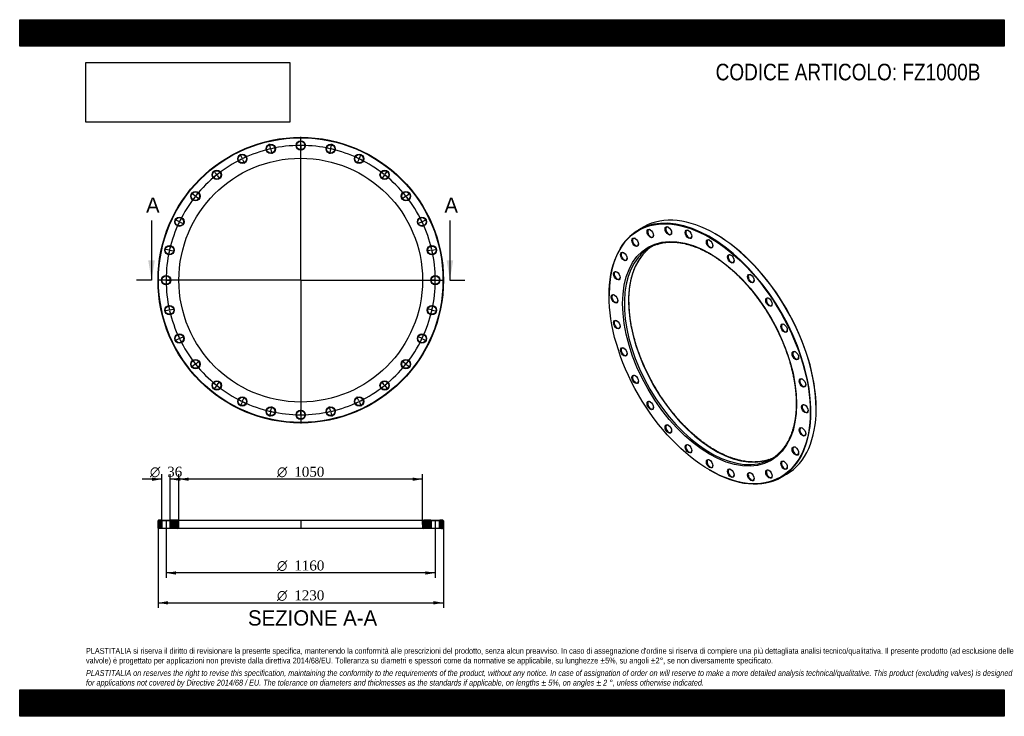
# Model space of a CAD drawing. Header units: millimetres. Extents: x 0 to 4243, y 0 to 3000.
import ezdxf
from ezdxf.enums import TextEntityAlignment as Align
from ezdxf.lldxf.tags import DXFTag

# ---------------------------------------------------------------- set-up
doc = ezdxf.new("R2010")
doc.units = ezdxf.units.MM
doc.header["$LTSCALE"] = 14.285714
for name, color, linetype in [('Default', 7, 'Continuous'), ('DV2_Default', 7, 'Continuous'), ('DV3_Default', 7, 'Continuous'), ('FZ1000B', 7, 'Continuous')]:
    doc.layers.add(name, color=color, linetype=linetype)
doc.styles.add('SEACAD_Solid_Edge_ANSI', font='seans.ttf')
doc.styles.add('SEACAD_Solid_Edge_ANSI1_Symbols', font='semeca1.ttf')
doc.styles.add('SEACAD_Times_New_Roman', font='times.ttf')
tags = doc.linetypes.add('CENTER2', pattern=[28.575, 19.05, -3.175, 3.175, -3.175]).pattern_tags.tags
tags[10:11] = [DXFTag(74, 4), DXFTag(75, 0), DXFTag(340, '0'), DXFTag(46, 0.0), DXFTag(50, 0.0), DXFTag(44, 0.0), DXFTag(45, 0.0)]
tags[8:9] = [DXFTag(74, 4), DXFTag(75, 0), DXFTag(340, '0'), DXFTag(46, 0.0), DXFTag(50, 0.0), DXFTag(44, 0.0), DXFTag(45, 0.0)]
tags[6:7] = [DXFTag(74, 4), DXFTag(75, 0), DXFTag(340, '0'), DXFTag(46, 0.0), DXFTag(50, 0.0), DXFTag(44, 0.0), DXFTag(45, 0.0)]
tags[4:5] = [DXFTag(74, 4), DXFTag(75, 0), DXFTag(340, '0'), DXFTag(46, 0.0), DXFTag(50, 0.0), DXFTag(44, 0.0), DXFTag(45, 0.0)]
picture_1 = doc.add_image_def('image1.jpg', size_in_pixel=(4302, 1260))

# ---------------------------------------------------------------- blocks, each defined once
blk = doc.blocks.new('SE')
at = {"layer": 'FZ1000B', "color": 7, "linetype": 'Continuous'}
for p, q in [((2689.6, 2107.7), (2667, 2094.7)), ((2998.5, 2076.5), (2997.1, 2077.3)), ((2539.6, 1813.1), (2539.6, 1811.5)), ((3432, 1324.1), (3432, 1325.7)), ((2973, 1060.7), (2974.5, 1059.9)), ((3282, 1029.5), (3304.6, 1042.5))]:
    blk.add_line(p, q, dxfattribs=at)
for centre, major_axis in [((2973, 1561.3), (-306.5, 530.9)), ((2973, 1561.3), (265, -459)), ((2717.3, 2079.1), (10, -17.3)), ((2795.1, 2090.7), (10, -17.3)), ((2881.8, 2075.6), (10, -17.3)), ((2652.4, 2041.6), (10, -17.3)), ((2973, 2034.8), (10, -17.3)), ((2603.5, 1980.1), (10, -17.3)), ((3064.3, 1970.3), (10, -17.3)), ((2573.2, 1897.5), (10, -17.3)), ((3151, 1885.2), (10, -17.3)), ((2562.9, 1798), (10, -17.3)), ((3228.7, 1783.9), (10, -17.3)), ((2573.2, 1686.7), (10, -17.3)), ((3293.7, 1671.4), (10, -17.3)), ((2603.5, 1569.1), (10, -17.3)), ((3342.5, 1553.4), (10, -17.3)), ((2652.4, 1451.1), (10, -17.3)), ((3372.9, 1435.8), (10, -17.3)), ((2717.3, 1338.6), (10, -17.3)), ((3383.2, 1324.5), (10, -17.3)), ((2795.1, 1237.3), (10, -17.3)), ((3372.9, 1225), (10, -17.3)), ((2881.8, 1152.3), (10, -17.3)), ((3342.5, 1142.4), (10, -17.3)), ((2973, 1087.7), (10, -17.3)), ((3064.3, 1046.9), (10, -17.3)), ((3228.7, 1043.4), (10, -17.3)), ((3293.7, 1080.9), (10, -17.3)), ((3151, 1031.9), (10, -17.3))]:
    blk.add_ellipse(centre, major_axis=major_axis, ratio=0.57735, dxfattribs=at)
for centre, major_axis, start_param, end_param in [((2997.1, 1575.1), (-307.5, 532.6), 3.141593, 6.283185), ((2974.5, 1562.1), (307.5, -532.6), 0, 3.926991), ((2718.7, 2080), (-9, 15.6), 0, 3.872873), ((2718.7, 2080), (-9, 15.6), 5.551905, 6.283185), ((2796.5, 2091.5), (-9, 15.6), 0, 3.872873), ((2796.5, 2091.5), (-9, 15.6), 5.551905, 6.283185), ((2883.2, 2076.5), (-9, 15.6), 0, 3.872873), ((2883.2, 2076.5), (-9, 15.6), 5.551905, 6.283185), ((2653.8, 2042.5), (-9, 15.6), 0, 3.872873), ((2653.8, 2042.5), (-9, 15.6), 5.551905, 6.283185), ((2974.5, 2035.6), (-9, 15.6), 0, 3.872873), ((2974.5, 2035.6), (-9, 15.6), 5.551905, 6.283185), ((2998.5, 1576), (306.5, -530.9), 0.785398, 2.356194), ((2976.6, 1563.3), (-262.5, 454.7), 0.117094, 3.036365), ((2995, 1573.9), (262.5, -454.7), 3.249461, 6.177394), ((2604.9, 1980.9), (-9, 15.6), 0, 3.872873), ((2604.9, 1980.9), (-9, 15.6), 5.551905, 6.283185), ((2976.6, 1563.3), (-262.5, 454.7), 0, 0.117094), ((2995, 1573.9), (262.5, -454.7), 3.176618, 3.249461), ((2976.6, 1563.3), (-262.5, 454.7), 6.164393, 6.283185), ((3065.7, 1971.1), (-9, 15.6), 0, 3.872873), ((3065.7, 1971.1), (-9, 15.6), 5.551905, 6.283185), ((2574.6, 1898.3), (-9, 15.6), 0, 3.872873), ((2574.6, 1898.3), (-9, 15.6), 5.551905, 6.283185), ((3152.4, 1886), (-9, 15.6), 0, 3.872873), ((3152.4, 1886), (-9, 15.6), 5.551905, 6.283185), ((2564.3, 1798.9), (-9, 15.6), 0, 3.872873), ((2564.3, 1798.9), (-9, 15.6), 5.551905, 6.283185), ((3230.2, 1784.7), (-9, 15.6), 0, 3.872873), ((3230.2, 1784.7), (-9, 15.6), 5.551905, 6.283185), ((2574.6, 1687.5), (-9, 15.6), 0, 3.872873), ((2574.6, 1687.5), (-9, 15.6), 5.551905, 6.283185), ((3295.1, 1672.2), (-9, 15.6), 0, 3.872873), ((3295.1, 1672.2), (-9, 15.6), 5.551905, 6.283185), ((2604.9, 1569.9), (-9, 15.6), 0, 3.872873), ((2604.9, 1569.9), (-9, 15.6), 5.551905, 6.283185), ((3344, 1554.2), (-9, 15.6), 5.551905, 6.283185), ((3344, 1554.2), (-9, 15.6), 0, 3.872873), ((2653.8, 1451.9), (-9, 15.6), 0, 3.872873), ((2653.8, 1451.9), (-9, 15.6), 5.551905, 6.283185), ((3374.3, 1436.6), (-9, 15.6), 0, 3.872873), ((3374.3, 1436.6), (-9, 15.6), 5.551905, 6.283185), ((2718.7, 1339.5), (-9, 15.6), 0, 3.872873), ((2718.7, 1339.5), (-9, 15.6), 5.551905, 6.283185), ((3384.6, 1325.3), (-9, 15.6), 0, 3.872873), ((3384.6, 1325.3), (-9, 15.6), 5.551905, 6.283185), ((2796.5, 1238.1), (-9, 15.6), 0, 3.872873), ((2796.5, 1238.1), (-9, 15.6), 5.551905, 6.283185), ((3374.3, 1225.8), (-9, 15.6), 0, 3.872873), ((3374.3, 1225.8), (-9, 15.6), 5.551905, 6.283185), ((2883.2, 1153.1), (-9, 15.6), 0, 3.872873), ((2883.2, 1153.1), (-9, 15.6), 5.551905, 6.283185), ((3344, 1143.3), (-9, 15.6), 0, 3.872873), ((3344, 1143.3), (-9, 15.6), 5.551905, 6.283185), ((2974.5, 1088.5), (-9, 15.6), 0, 3.872873), ((2974.5, 1088.5), (-9, 15.6), 5.551905, 6.283185), ((2976.6, 1563.3), (-262.5, 454.7), 3.036365, 3.251754), ((2995, 1573.9), (262.5, -454.7), 6.177394, 6.24816), ((3065.7, 1047.7), (-9, 15.6), 0, 3.872873), ((3065.7, 1047.7), (-9, 15.6), 5.551905, 6.283185), ((3230.2, 1044.2), (-9, 15.6), 5.551905, 6.283185), ((3295.1, 1081.7), (-9, 15.6), 0, 3.872873), ((3295.1, 1081.7), (-9, 15.6), 5.551905, 6.283185), ((2974.5, 1562.1), (307.5, -532.6), 5.497787, 6.283185), ((3152.4, 1032.7), (-9, 15.6), 0, 3.872873), ((3152.4, 1032.7), (-9, 15.6), 5.551905, 6.283185), ((3230.2, 1044.2), (-9, 15.6), 0, 3.872873)]:
    blk.add_ellipse(centre, major_axis=major_axis, ratio=0.57735, start_param=start_param, end_param=end_param, dxfattribs=at)
for points, knots in [([(2746.4, 2032.4), (2749.5, 2033.4), (2755.5, 2035.3), (2766.2, 2037.9), (2777.7, 2040), (2789.6, 2041.4), (2801.7, 2042.1), (2814.1, 2042.2), (2826.7, 2041.6), (2839.6, 2040.3), (2852.6, 2038.3), (2865.8, 2035.7), (2879.1, 2032.3), (2892.6, 2028.4), (2906.2, 2023.7), (2920, 2018.5), (2933.8, 2012.5), (2947.6, 2006), (2961.5, 1998.8), (2975.5, 1991), (2989.4, 1982.6), (3003.3, 1973.6), (3017.2, 1964), (3031.1, 1953.8), (3044.8, 1943.1), (3058.5, 1931.9), (3072, 1920.1), (3085.4, 1907.8), (3098.7, 1895), (3111.8, 1881.8), (3124.7, 1868.1), (3137.4, 1853.9), (3149.8, 1839.4), (3162, 1824.4), (3174, 1809.1), (3185.6, 1793.4), (3197, 1777.4), (3208, 1761.1), (3218.8, 1744.5), (3229.1, 1727.7), (3239.2, 1710.6), (3248.8, 1693.3), (3258.1, 1675.8), (3266.9, 1658.2), (3275.3, 1640.4), (3283.4, 1622.5), (3290.9, 1604.6), (3298.1, 1586.6), (3304.7, 1568.5), (3310.9, 1550.4), (3316.7, 1532.4), (3321.9, 1514.4), (3326.6, 1496.5), (3330.9, 1478.6), (3334.6, 1460.9), (3337.9, 1443.3), (3340.6, 1426), (3342.8, 1408.8), (3344.5, 1391.8), (3345.7, 1375.1), (3346.3, 1358.6), (3346.4, 1342.4), (3346, 1326.6), (3345.1, 1311.1), (3343.6, 1296), (3341.7, 1281.2), (3339.2, 1266.8), (3336.2, 1252.9), (3332.7, 1239.4), (3328.7, 1226.4), (3324.2, 1213.8), (3319.2, 1201.8), (3313.8, 1190.2), (3307.8, 1179.2), (3301.4, 1168.7), (3294.6, 1158.8), (3287.3, 1149.4), (3279.6, 1140.7), (3272.2, 1133.3), (3267.8, 1129.5), (3265.8, 1127.8)], [0, 0, 0, 0, 0.00998, 0.022996, 0.036, 0.04899, 0.061967, 0.07493, 0.08788, 0.10082, 0.113749, 0.12667, 0.139585, 0.152494, 0.165399, 0.178301, 0.191201, 0.2041, 0.216998, 0.229896, 0.242794, 0.255693, 0.268593, 0.281494, 0.294395, 0.307298, 0.320202, 0.333107, 0.346013, 0.358921, 0.371829, 0.384738, 0.397648, 0.41056, 0.423471, 0.436384, 0.449296, 0.46221, 0.475123, 0.488037, 0.500951, 0.513865, 0.526779, 0.539693, 0.552606, 0.565519, 0.578432, 0.591344, 0.604255, 0.617165, 0.630075, 0.642984, 0.655891, 0.668797, 0.681703, 0.694606, 0.707509, 0.72041, 0.73331, 0.746209, 0.759106, 0.772002, 0.784898, 0.797793, 0.810687, 0.823582, 0.836477, 0.849374, 0.862273, 0.875175, 0.888082, 0.900994, 0.913914, 0.926843, 0.939782, 0.952733, 0.965697, 0.978675, 0.991667, 1, 1, 1, 1]), ([(2997.5, 1145.5), (2994.8, 1147.1), (2988.1, 1150.9), (2976.1, 1158.4), (2962.3, 1167.6), (2948.4, 1177.5), (2934.6, 1187.9), (2920.9, 1198.8), (2907.3, 1210.3), (2893.8, 1222.3), (2880.4, 1234.8), (2867.3, 1247.8), (2854.2, 1261.2), (2841.4, 1275.1), (2828.9, 1289.4), (2816.5, 1304.2), (2804.4, 1319.3), (2792.6, 1334.7), (2781, 1350.6), (2769.8, 1366.7), (2758.9, 1383.1), (2748.3, 1399.8), (2738.1, 1416.8), (2728.2, 1433.9), (2718.7, 1451.3), (2709.7, 1468.9), (2701, 1486.6), (2692.7, 1504.4), (2684.9, 1522.3), (2677.5, 1540.3), (2670.6, 1558.3), (2664.1, 1576.4), (2658.1, 1594.5), (2652.6, 1612.5), (2647.6, 1630.5), (2643, 1648.4), (2639, 1666.1), (2635.5, 1683.8), (2632.4, 1701.3), (2629.9, 1718.6), (2628, 1735.7), (2626.5, 1752.6), (2625.5, 1769.2), (2625.1, 1785.5), (2625.2, 1801.5), (2625.9, 1817.2), (2627, 1832.6), (2628.7, 1847.6), (2630.9, 1862.2), (2633.6, 1876.4), (2636.8, 1890.1), (2640.5, 1903.4), (2644.7, 1916.2), (2649.4, 1928.6), (2654.6, 1940.4), (2660.2, 1951.7), (2666.4, 1962.5), (2673, 1972.8), (2680, 1982.5), (2687.5, 1991.6), (2695.4, 2000), (2701.9, 2006.3), (2705.4, 2009.2), (2706.3, 2009.9)], [0, 0, 0, 0, 0.008782, 0.025485, 0.042189, 0.058895, 0.075602, 0.092311, 0.109021, 0.125733, 0.142446, 0.15916, 0.175876, 0.192593, 0.209311, 0.226031, 0.242751, 0.259473, 0.276195, 0.292918, 0.309641, 0.326364, 0.343088, 0.359812, 0.376536, 0.39326, 0.409983, 0.426706, 0.443429, 0.46015, 0.476871, 0.493591, 0.51031, 0.527028, 0.543744, 0.560459, 0.577172, 0.593884, 0.610594, 0.627302, 0.644009, 0.660714, 0.677417, 0.694119, 0.71082, 0.727519, 0.744218, 0.760917, 0.777616, 0.794317, 0.811019, 0.827725, 0.844436, 0.861154, 0.877879, 0.894615, 0.911363, 0.928126, 0.944905, 0.961701, 0.978516, 0.995349, 1, 1, 1, 1]), ([(3228.8, 1106.1), (3226.1, 1105.1), (3220.4, 1103.2), (3210.2, 1100.4), (3198.8, 1098), (3187, 1096.3), (3175, 1095.3), (3162.7, 1095), (3150.2, 1095.3), (3137.5, 1096.3), (3124.5, 1098), (3111.4, 1100.4), (3098.1, 1103.4), (3084.7, 1107.1), (3071.1, 1111.4), (3057.4, 1116.4), (3043.7, 1122.1), (3029.8, 1128.4), (3016, 1135.2), (3004.9, 1141.2), (2999.1, 1144.5), (2997.5, 1145.5)], [0, 0, 0, 0, 0.038172, 0.094041, 0.14986, 0.205624, 0.261329, 0.316975, 0.372566, 0.428106, 0.483601, 0.539058, 0.594483, 0.649883, 0.705263, 0.760628, 0.815984, 0.871332, 0.926677, 0.982021, 1, 1, 1, 1])]:
    blk.add_open_spline(points, degree=3, knots=knots, dxfattribs=at)
blk = doc.blocks.new('SE1')
at = {"layer": 'Default', "color": 7, "linetype": 'CENTER2'}
for start, end in [(103.1535, 115.4179), (90.2964, 102.5608), (77.4392, 89.7036), (64.5821, 76.8465), (116.0106, 128.2751), (51.7249, 63.9894), (128.8678, 141.1322), (38.8678, 51.1322), (141.7249, 153.9894), (26.0106, 38.2751), (154.5821, 166.8465), (13.1535, 25.4179), (167.4392, 179.7036), (0.2964, 12.5608), (180.2964, 192.5608), (347.4392, 359.7036), (193.1535, 205.4179), (334.5821, 346.8465), (206.0106, 218.2751), (321.7249, 333.9894), (218.8678, 231.1322), (308.8678, 321.1322), (231.7249, 243.9894), (296.0106, 308.2751), (244.5821, 256.8465), (283.1535, 295.4179), (257.4392, 269.7036), (270.2964, 282.5608)]:
    blk.add_arc((1211, 1878.4), 580, start, end, dxfattribs=at)
at = {"layer": 'DV2_Default', "color": 7, "linetype": 'CENTER2'}
for p, q in [((1081.2, 2446.8), (1077.1, 2465)), ((1211, 1881.4), (1211, 2495.1)), ((1211, 2461.4), (1211, 2480.1)), ((1340.7, 2446.8), (1344.9, 2465)), ((958, 2403.6), (949.9, 2420.5)), ((1082.2, 2442.4), (1081.6, 2445.3)), ((1082.6, 2440.9), (1086.8, 2422.6)), ((1211, 2456.9), (1211, 2459.9)), ((1211, 2455.4), (1211, 2436.6)), ((1339.4, 2440.9), (1335.2, 2422.6)), ((1339.7, 2442.4), (1340.4, 2445.3)), ((1463.9, 2403.6), (1472.1, 2420.5)), ((960, 2399.6), (958.7, 2402.3)), ((960.6, 2398.2), (968.8, 2381.3)), ((1461.3, 2398.2), (1453.2, 2381.3)), ((1462, 2399.6), (1463.3, 2402.3)), ((847.5, 2334.2), (835.8, 2348.8)), ((1574.5, 2334.2), (1586.2, 2348.8)), ((850.3, 2330.7), (848.4, 2333)), ((851.2, 2329.5), (862.9, 2314.8)), ((1570.7, 2329.5), (1559, 2314.8)), ((1571.7, 2330.7), (1573.5, 2333)), ((755.2, 2241.9), (740.5, 2253.6)), ((1666.8, 2241.9), (1681.4, 2253.6)), ((758.7, 2239.1), (756.3, 2240.9)), ((759.9, 2238.1), (774.5, 2226.4)), ((1662.1, 2238.1), (1647.4, 2226.4)), ((1663.3, 2239.1), (1665.6, 2240.9)), ((685.7, 2131.3), (668.8, 2139.5)), ((689.8, 2129.4), (687.1, 2130.7)), ((691.1, 2128.7), (708, 2120.6)), ((1730.8, 2128.7), (1713.9, 2120.6)), ((1732.2, 2129.4), (1734.9, 2130.7)), ((1736.2, 2131.3), (1753.1, 2139.5)), ((642.6, 2008.1), (624.3, 2012.3)), ((647, 2007.1), (644.1, 2007.8)), ((648.4, 2006.8), (666.7, 2002.6)), ((1773.5, 2006.8), (1755.2, 2002.6)), ((1775, 2007.1), (1777.9, 2007.8)), ((1779.4, 2008.1), (1797.6, 2012.3)), ((1208, 1878.4), (594.2, 1878.4)), ((628, 1878.4), (609.2, 1878.4)), ((632.5, 1878.4), (629.5, 1878.4)), ((634, 1878.4), (652.7, 1878.4)), ((1212.5, 1878.4), (1209.5, 1878.4)), ((1211, 1879.9), (1211, 1876.9)), ((1211, 1875.4), (1211, 1261.6)), ((1214, 1878.4), (1827.7, 1878.4)), ((1788, 1878.4), (1769.2, 1878.4)), ((1788, 1878.4), (1771.2, 1878.4)), ((1789.5, 1878.4), (1792.5, 1878.4)), ((1789.5, 1878.4), (1792.5, 1878.4)), ((1794, 1878.4), (1810.7, 1878.4)), ((1794, 1878.4), (1812.7, 1878.4)), ((642.6, 1748.6), (624.3, 1744.5)), ((647, 1749.6), (644.1, 1749)), ((648.4, 1750), (666.7, 1754.1)), ((1773.5, 1750), (1755.2, 1754.1)), ((1775, 1749.6), (1777.9, 1749)), ((1779.4, 1748.6), (1797.6, 1744.5)), ((685.7, 1625.4), (668.8, 1617.3)), ((689.8, 1627.4), (687.1, 1626.1)), ((691.1, 1628), (708, 1636.2)), ((1730.8, 1628), (1713.9, 1636.2)), ((1732.2, 1627.4), (1734.9, 1626.1)), ((1736.2, 1625.4), (1753.1, 1617.3)), ((759.9, 1518.6), (774.5, 1530.3)), ((1662.1, 1518.6), (1647.4, 1530.3)), ((755.2, 1514.9), (740.5, 1503.2)), ((758.7, 1517.7), (756.3, 1515.8)), ((1663.3, 1517.7), (1665.6, 1515.8)), ((1666.8, 1514.9), (1681.4, 1503.2)), ((847.5, 1422.6), (835.8, 1407.9)), ((850.3, 1426.1), (848.4, 1423.7)), ((851.2, 1427.3), (862.9, 1441.9)), ((1570.7, 1427.3), (1559, 1441.9)), ((1571.7, 1426.1), (1573.5, 1423.7)), ((1574.5, 1422.6), (1586.2, 1407.9)), ((960.6, 1358.5), (968.8, 1375.4)), ((1461.3, 1358.5), (1453.2, 1375.4)), ((958, 1353.1), (949.9, 1336.2)), ((960, 1357.2), (958.7, 1354.5)), ((1082.6, 1315.8), (1086.8, 1334.1)), ((1211, 1301.4), (1211, 1320.1)), ((1339.4, 1315.8), (1335.2, 1334.1)), ((1462, 1357.2), (1463.3, 1354.5)), ((1463.9, 1353.1), (1472.1, 1336.2)), ((1081.2, 1310), (1077.1, 1291.7)), ((1082.2, 1314.4), (1081.6, 1311.4)), ((1211, 1299.9), (1211, 1296.9)), ((1211, 1295.4), (1211, 1276.6)), ((1339.7, 1314.4), (1340.4, 1311.4)), ((1340.7, 1310), (1344.9, 1291.7))]:
    blk.add_line(p, q, dxfattribs=at)
for start, end in [(103.1535, 105.0057), (102.709, 103.0053), (100.7086, 102.5608), (90.2964, 92.1486), (89.8518, 90.1482), (87.8514, 89.7036), (77.4392, 79.2914), (76.9947, 77.291), (74.9943, 76.8465), (116.0106, 117.8629), (115.5661, 115.8625), (113.5657, 115.4179), (64.5821, 66.4343), (64.1375, 64.4339), (62.1371, 63.9894), (126.4228, 128.2751), (51.7249, 53.5772), (128.8678, 130.72), (128.4232, 128.7196), (51.2804, 51.5768), (49.28, 51.1322), (139.28, 141.1322), (38.8678, 40.72), (141.7249, 143.5772), (141.2804, 141.5768), (38.4232, 38.7196), (36.4228, 38.2751), (154.5821, 156.4343), (154.1375, 154.4339), (152.1371, 153.9894), (26.0106, 27.8629), (25.5661, 25.8625), (23.5657, 25.4179), (167.4392, 169.2914), (166.9947, 167.291), (164.9943, 166.8465), (13.1535, 15.0057), (12.709, 13.0053), (10.7086, 12.5608), (177.8514, 179.7036), (179.8518, 180.1482), (180.2964, 182.1486), (0.2964, 2.1486), (0.2964, 1.951), (358.049, 359.7036), (357.8514, 359.7036), (359.8518, 0.1482), (359.8518, 0.1482), (190.7086, 192.5608), (192.709, 193.0053), (193.1535, 195.0057), (344.9943, 346.8465), (346.9947, 347.291), (347.4392, 349.2914), (203.5657, 205.4179), (205.5661, 205.8625), (206.0106, 207.8629), (332.1371, 333.9894), (334.1375, 334.4339), (334.5821, 336.4343), (216.4228, 218.2751), (321.7249, 323.5772), (218.4232, 218.7196), (218.8678, 220.72), (319.28, 321.1322), (321.2804, 321.5768), (229.28, 231.1322), (231.2804, 231.5768), (231.7249, 233.5772), (306.4228, 308.2751), (308.4232, 308.7196), (308.8678, 310.72), (242.1371, 243.9894), (296.0106, 297.8629), (244.1375, 244.4339), (244.5821, 246.4343), (254.9943, 256.8465), (283.1535, 285.0057), (293.5657, 295.4179), (295.5661, 295.8625), (256.9947, 257.291), (257.4392, 259.2914), (267.8514, 269.7036), (269.8518, 270.1482), (270.2964, 272.1486), (280.7086, 282.5608), (282.709, 283.0053)]:
    blk.add_arc((1211, 1878.4), 580, start, end, dxfattribs=at)
at = {"layer": 'FZ1000B', "color": 7, "linetype": 'Continuous'}
for centre, radius in [((1211, 1878.4), 615), ((1211, 1878.4), 613), ((1081.9, 2443.8), 20), ((1081.9, 2443.8), 18), ((1211, 2458.4), 20), ((1211, 2458.4), 18), ((1340, 2443.8), 20), ((1340, 2443.8), 18), ((959.3, 2400.9), 20), ((959.3, 2400.9), 18), ((1462.6, 2400.9), 20), ((1462.6, 2400.9), 18), ((1211, 1878.4), 525), ((849.4, 2331.8), 20), ((849.4, 2331.8), 18), ((1572.6, 2331.8), 20), ((1572.6, 2331.8), 18), ((757.5, 2240), 20), ((757.5, 2240), 18), ((1664.4, 2240), 20), ((1664.4, 2240), 18), ((688.4, 2130), 20), ((688.4, 2130), 18), ((1733.5, 2130), 20), ((1733.5, 2130), 18), ((645.5, 2007.4), 20), ((645.5, 2007.4), 18), ((1776.4, 2007.4), 20), ((1776.4, 2007.4), 18), ((631, 1878.4), 20), ((631, 1878.4), 18), ((1791, 1878.4), 20), ((1791, 1878.4), 18), ((645.5, 1749.3), 20), ((645.5, 1749.3), 18), ((1776.4, 1749.3), 20), ((1776.4, 1749.3), 18), ((688.4, 1626.7), 20), ((688.4, 1626.7), 18), ((1733.5, 1626.7), 20), ((1733.5, 1626.7), 18), ((757.5, 1516.7), 20), ((757.5, 1516.7), 18), ((1664.4, 1516.7), 20), ((1664.4, 1516.7), 18), ((849.4, 1424.9), 20), ((849.4, 1424.9), 18), ((1572.6, 1424.9), 20), ((1572.6, 1424.9), 18), ((959.3, 1355.8), 20), ((959.3, 1355.8), 18), ((1462.6, 1355.8), 20), ((1462.6, 1355.8), 18), ((1081.9, 1312.9), 20), ((1081.9, 1312.9), 18), ((1211, 1298.4), 20), ((1211, 1298.4), 18), ((1340, 1312.9), 20), ((1340, 1312.9), 18)]:
    blk.add_circle(centre, radius, dxfattribs=at)
blk = doc.blocks.new('SE3')
at = {"color": 7, "linetype": 'Continuous', "style": 'SEACAD_Solid_Edge_ANSI'}
blk.add_text('A', height=65.7, dxfattribs=at).set_placement((544.4, 2234.1), align=Align.TOP_LEFT)
blk = doc.blocks.new('SE4')
at = {"color": 7, "linetype": 'Continuous', "style": 'SEACAD_Solid_Edge_ANSI'}
blk.add_text('A', height=65.7, dxfattribs=at).set_placement((1830.1, 2234.1), align=Align.TOP_LEFT)
blk = doc.blocks.new('SEANNOT_GROUP')
at = {"linetype": 'Continuous'}
blk.add_hatch(color=7, dxfattribs=at).paths.add_polyline_path([(553.8, 1964.1), (568.1, 1878.4), (582.4, 1964.1)])
at = {"color": 7, "linetype": 'Continuous'}
blk.add_lwpolyline([(568.1, 2135.5), (568.1, 1878.4)], dxfattribs=at)
blk = doc.blocks.new('SEANNOT_GROUP1')
at = {"linetype": 'Continuous'}
blk.add_hatch(color=7, dxfattribs=at).paths.add_polyline_path([(1839.5, 1964.1), (1853.8, 1878.4), (1868.1, 1964.1)])
at = {"color": 7, "linetype": 'Continuous'}
blk.add_lwpolyline([(1853.8, 2135.5), (1853.8, 1878.4)], dxfattribs=at)
blk = doc.blocks.new('SE2')
at = {"layer": 'Default', "color": 7, "linetype": 'CENTER2'}
for p, q in [((568.1, 1878.4), (503.8, 1878.4)), ((1853.8, 1878.4), (1918.1, 1878.4))]:
    blk.add_line(p, q, dxfattribs=at)
at = {"layer": 'Default'}
for name in ['SE3', 'SE4', 'SEANNOT_GROUP', 'SEANNOT_GROUP1']:
    blk.add_blockref(name, (0, 0), dxfattribs=at)
blk = doc.blocks.new('SE5')
at = {"layer": 'FZ1000B', "linetype": 'Continuous'}
h = blk.add_hatch(dxfattribs=at)
h.set_pattern_fill('LINE', scale=0.629921, angle=45, style=0)
h.paths.add_polyline_path([(611, 844.5), (598, 844.5), (596, 842.5), (596, 810.5), (598, 808.5), (611, 808.5), (613, 810.5), (613, 842.5)])
h = blk.add_hatch(dxfattribs=at)
h.set_pattern_fill('LINE', scale=0.629921, angle=45, style=0)
edge = h.paths.add_edge_path()
edge.add_line((651, 808.5), (681, 808.5))
edge.add_arc((681, 813.5), 5, 270, 360)
edge.add_line((686, 813.5), (686, 839.5))
edge.add_arc((681, 839.5), 5, 0, 90)
edge.add_line((681, 844.5), (651, 844.5))
edge.add_line((651, 844.5), (649, 842.5))
edge.add_line((649, 842.5), (649, 810.5))
edge.add_line((649, 810.5), (651, 808.5))
h = blk.add_hatch(dxfattribs=at)
h.set_pattern_fill('LINE', scale=0.629921, angle=45, style=0)
edge = h.paths.add_edge_path()
edge.add_line((1773, 810.5), (1773, 842.5))
edge.add_line((1773, 842.5), (1771, 844.5))
edge.add_line((1771, 844.5), (1741, 844.5))
edge.add_arc((1741, 839.5), 5, 90, 180)
edge.add_line((1736, 839.5), (1736, 813.5))
edge.add_arc((1741, 813.5), 5, 180, 270)
edge.add_line((1741, 808.5), (1771, 808.5))
edge.add_line((1771, 808.5), (1773, 810.5))
h = blk.add_hatch(dxfattribs=at)
h.set_pattern_fill('LINE', scale=0.629921, angle=45, style=0)
h.paths.add_polyline_path([(1809, 842.5), (1809, 810.5), (1811, 808.5), (1824, 808.5), (1826, 810.5), (1826, 842.5), (1824, 844.5), (1811, 844.5)])
at = {"layer": 'DV3_Default', "color": 7, "linetype": 'CENTER2'}
for p, q in [((631, 846.2), (631, 806.7)), ((1211, 846.2), (1211, 806.7)), ((1791, 846.2), (1791, 806.7))]:
    blk.add_line(p, q, dxfattribs=at)
at = {"layer": 'FZ1000B', "color": 7, "linetype": 'Continuous'}
for p, q in [((598, 844.5), (596, 842.5)), ((596, 810.5), (596, 842.5)), ((596, 810.5), (598, 808.5)), ((611, 844.5), (598, 844.5)), ((611, 808.5), (598, 808.5)), ((611, 844.5), (651, 844.5)), ((611, 844.5), (613, 842.5)), ((613, 810.5), (611, 808.5)), ((651, 808.5), (611, 808.5)), ((649, 842.5), (613, 842.5)), ((613, 842.5), (613, 810.5)), ((613, 810.5), (649, 810.5)), ((649, 842.5), (651, 844.5)), ((649, 810.5), (649, 842.5)), ((651, 808.5), (649, 810.5)), ((681, 844.5), (651, 844.5)), ((681, 808.5), (651, 808.5)), ((681, 844.5), (1741, 844.5)), ((1741, 808.5), (681, 808.5)), ((686, 813.5), (686, 839.5)), ((1736, 839.5), (1736, 813.5)), ((1771, 844.5), (1741, 844.5)), ((1771, 808.5), (1741, 808.5)), ((1771, 844.5), (1811, 844.5)), ((1771, 844.5), (1773, 842.5)), ((1773, 810.5), (1771, 808.5)), ((1811, 808.5), (1771, 808.5)), ((1809, 842.5), (1773, 842.5)), ((1773, 842.5), (1773, 810.5)), ((1773, 810.5), (1809, 810.5)), ((1809, 842.5), (1811, 844.5)), ((1809, 810.5), (1809, 842.5)), ((1811, 808.5), (1809, 810.5)), ((1824, 844.5), (1811, 844.5)), ((1824, 808.5), (1811, 808.5)), ((1826, 842.5), (1824, 844.5)), ((1824, 808.5), (1826, 810.5)), ((1826, 842.5), (1826, 810.5))]:
    blk.add_line(p, q, dxfattribs=at)
for centre, start, end in [((681, 839.5), 0, 90), ((681, 813.5), 270, 0), ((1741, 839.5), 90, 180), ((1741, 813.5), 180, 270)]:
    blk.add_arc(centre, 5, start, end, dxfattribs=at)
blk = doc.blocks.new('GDimGGroup')
at = {"layer": 'Default', "linetype": 'Continuous'}
for points in [[(728.8, 1028.2), (686, 1021.1), (728.8, 1013.9)], [(1693.1, 1028.2), (1693.1, 1013.9), (1736, 1021.1)]]:
    blk.add_hatch(color=7, dxfattribs=at).paths.add_polyline_path(points)
at = {"layer": 'Default', "color": 7, "linetype": 'Continuous'}
for p, q in [((686, 826.5), (686, 1042.5)), ((1736, 1021.1), (686, 1021.1)), ((1736, 826.5), (1736, 1042.5))]:
    blk.add_line(p, q, dxfattribs=at)
for s, height, style, p in [('O', 42.9, 'SEACAD_Solid_Edge_ANSI1_Symbols', (1108.7, 1074.6)), ('1050', 42.86, 'SEACAD_Times_New_Roman', (1183.3, 1074.6))]:
    blk.add_text(s, height=height, dxfattribs=dict(at, style=style)).set_placement(p, align=Align.TOP_LEFT)
blk = doc.blocks.new('GDimGGroup1')
at = {"layer": 'Default', "linetype": 'Continuous'}
for points in [[(673.8, 610.2), (673.8, 624.4), (631, 617.3)], [(1748.1, 610.2), (1791, 617.3), (1748.1, 624.4)]]:
    blk.add_hatch(color=7, dxfattribs=at).paths.add_polyline_path(points)
at = {"layer": 'Default', "color": 7, "linetype": 'Continuous'}
for p, q in [((631, 806.7), (631, 595.9)), ((1791, 806.7), (1791, 595.9)), ((1791, 617.3), (631, 617.3))]:
    blk.add_line(p, q, dxfattribs=at)
for s, height, style, p in [('O', 42.9, 'SEACAD_Solid_Edge_ANSI1_Symbols', (1108.7, 670.9)), ('1160', 42.86, 'SEACAD_Times_New_Roman', (1183.3, 670.9))]:
    blk.add_text(s, height=height, dxfattribs=dict(at, style=style)).set_placement(p, align=Align.TOP_LEFT)
blk = doc.blocks.new('GDimGGroup2')
at = {"layer": 'Default', "linetype": 'Continuous'}
for points in [[(638.8, 481.6), (638.8, 495.9), (596, 488.7)], [(1783.1, 481.6), (1826, 488.7), (1783.1, 495.9)]]:
    blk.add_hatch(color=7, dxfattribs=at).paths.add_polyline_path(points)
at = {"layer": 'Default', "color": 7, "linetype": 'Continuous'}
for p, q in [((596, 826.5), (596, 467.3)), ((1826, 826.5), (1826, 467.3)), ((596, 488.7), (1826, 488.7))]:
    blk.add_line(p, q, dxfattribs=at)
for s, height, style, p in [('O', 42.9, 'SEACAD_Solid_Edge_ANSI1_Symbols', (1108.7, 542.3)), ('1230', 42.86, 'SEACAD_Times_New_Roman', (1183.3, 542.3))]:
    blk.add_text(s, height=height, dxfattribs=dict(at, style=style)).set_placement(p, align=Align.TOP_LEFT)
blk = doc.blocks.new('GDimGGroup3')
at = {"layer": 'Default', "linetype": 'Continuous'}
for points in [[(570.1, 1028.2), (570.1, 1013.9), (613, 1021.1)], [(691.8, 1028.2), (649, 1021.1), (691.8, 1013.9)]]:
    blk.add_hatch(color=7, dxfattribs=at).paths.add_polyline_path(points)
at = {"layer": 'Default', "color": 7, "linetype": 'Continuous'}
for p, q in [((613, 1021.1), (527.3, 1021.1)), ((613, 842.5), (613, 1042.5)), ((649, 842.5), (649, 1042.5)), ((734.7, 1021.1), (649, 1021.1))]:
    blk.add_line(p, q, dxfattribs=at)
for s, height, style, p in [('O', 42.9, 'SEACAD_Solid_Edge_ANSI1_Symbols', (561.2, 1074.7)), ('36', 42.86, 'SEACAD_Times_New_Roman', (635.8, 1074.7))]:
    blk.add_text(s, height=height, dxfattribs=dict(at, style=style)).set_placement(p, align=Align.TOP_LEFT)

msp = doc.modelspace()

# ---------------------------------------------------------------- hatches: boundary and pattern name
at = {"layer": 'Default', "linetype": 'Continuous'}
h = msp.add_hatch(dxfattribs=at)
h.set_pattern_fill('LINE', scale=0.6299213, angle=45, style=0)
h.paths.add_polyline_path([(4242.9, 2885.7), (4242.9, 3000), (0, 3000), (0, 2885.7)])
for points in [[(4242.9, 2885.7), (4242.9, 3000), (0, 3000), (0, 2885.7)], [(4242.9, 0), (4242.9, 114.3), (0, 114.3), (0, 0)]]:
    msp.add_hatch(color=7, dxfattribs=at).paths.add_polyline_path(points)
h = msp.add_hatch(dxfattribs=at)
h.set_pattern_fill('LINE', scale=0.629921, angle=45, style=0)
h.paths.add_polyline_path([(4242.9, 0), (4242.9, 114.3), (0, 114.3), (0, 0)])

# ---------------------------------------------------------------- linework, layer by layer
at = {"layer": 'Default', "color": 7, "linetype": 'Continuous'}
for p, q in [((0, 3000), (4242.9, 3000)), ((0, 2885.7), (0, 3000)), ((4242.9, 3000), (4242.9, 2885.7)), ((4242.9, 2885.7), (0, 2885.7)), ((0, 114.3), (4242.9, 114.3)), ((0, 0), (0, 114.3)), ((4242.9, 114.3), (4242.9, 0)), ((4242.9, 0), (0, 0))]:
    msp.add_line(p, q, dxfattribs=at)

# ---------------------------------------------------------------- block references
at = {"layer": 'Default'}
for name in ['SE1', 'SE2', 'SE', 'GDimGGroup3', 'GDimGGroup', 'SE5', 'GDimGGroup2', 'GDimGGroup1']:
    msp.add_blockref(name, (0, 0), dxfattribs=at)

# ---------------------------------------------------------------- texts
at = {"layer": 'Default', "color": 7, "linetype": 'Continuous', "style": 'SEACAD_Solid_Edge_ANSI'}
msp.add_text('SEZIONE A-A', height=65.714, dxfattribs=at).set_placement((983.6, 456.5), align=Align.TOP_LEFT)
at = {"layer": 'Default', "attachment_point": 1}
for s, insert, char_height, width in [('{\\fArial Narrow|b0||i0||c0|p34;\\C7;\\H71.42857143;\\W1.;CODICE ARTICOLO: FZ1000B}', (2998.9, 2810.3), 71.429, 1153.809), ("{\\fArial Narrow|b0||i0||c0|p34;\\C7;\\H25.;\\W1.;PLASTITALIA si riserva il diritto di revisionare la presente specifica, mantenendo la conformità alle prescrizioni del prodotto, senza alcun preavviso. In caso di assegnazione d'ordine si riserva di compiere una più dettagliata analisi tecnico/qualitativa. Il presente prodotto (ad esclusione delle \\P}{\\fArial Narrow|b0||i0||c0|p34;\\C7;\\H25.;\\W1.;valvole) è progettato per applicazioni non previste dalla direttiva 2014/68/EU. Tolleranza su diametri e spessori come da normative se applicabile, su lunghezze ±5%, su angoli ±2°, se non diversamente specificato.\\P}{\\fArial Narrow|b0||i0||c0|p34;\\C7;\\H7.142857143;\\W1.;   \\P}{\\fArial Narrow|b0||i1||c0|p34;\\C7;\\H25.;\\W1.;PLASTITALIA on reserves the right to revise this specification, maintaining the conformity to the requirements of the product, without any notice. In case of assignation of order on will reserve to make a more detailed analysis technical/qualitative. This product (excluding valves) is designed \\P}{\\fArial Narrow|b0||i1||c0|p34;\\C7;\\H25.;\\W1.;for applications not covered by Directive 2014/68 / EU. The tolerance on diameters and thicknesses as the standards if applicable, on lengths ± 5%, on angles ± 2 °, unless otherwise indicated.\\P}", (285.7, 294.3), 25, 3671.429)]:
    msp.add_mtext(s, dxfattribs=dict(at, insert=insert, char_height=char_height, width=width))

# ---------------------------------------------------------------- pictures from other files: only their frames are drawn
image = msp.add_image(picture_1, insert=(285.7, 2558.6), size_in_units=(878, 257.1))
image.dxf.flags = 7

doc.saveas('drawing.dxf')
